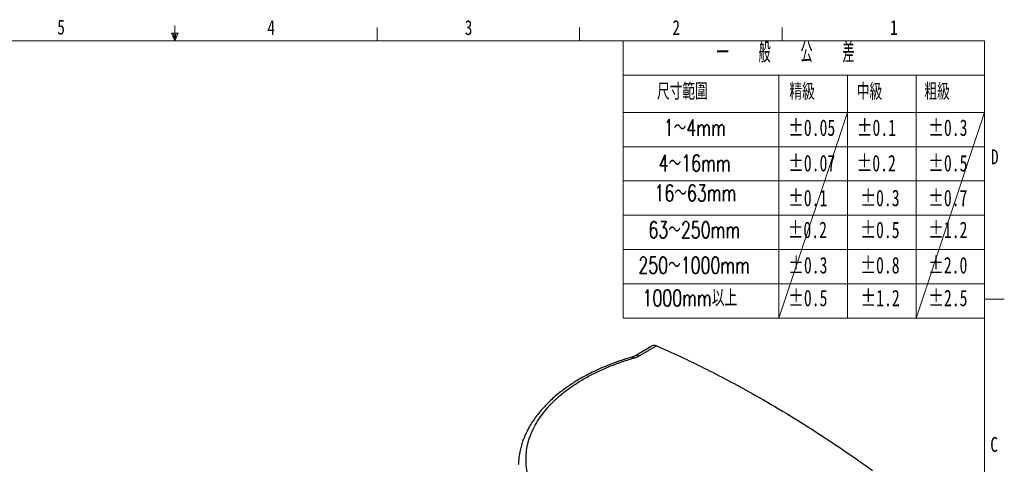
# Model space of a CAD drawing. Header units: millimetres. Extents: x 10 to 278, y 7 to 203.
# Tile 5 of 5: x 120 to 278, y 132 to 203. Entities that reach past the tile are written whole.
import ezdxf

# ---------------------------------------------------------------- set-up
doc = ezdxf.new("R2010")
doc.units = ezdxf.units.MM
doc.styles.add('SLDTEXTSTYLE0', font='TXT', dxfattribs={"width": 0.7, "bigfont": 'bigfont'})
doc.styles.add('SLDTEXTSTYLE1', font='TXT', dxfattribs={"width": 0.7})
doc.styles.add('SLDTEXTSTYLE2', font='TXT', dxfattribs={"width": 0.75})
doc.styles.add('SLDTEXTSTYLE3', font='TXT', dxfattribs={"width": 0.561538, "bigfont": 'bigfont'})

msp = doc.modelspace()

# ---------------------------------------------------------------- linework, layer by layer
at = {"color": 7, "linetype": 'Continuous', "lineweight": 18}
for p, q in [((145, 200), (145, 202.4732)), ((145.5319, 201.2354), (144.4708, 201.2354)), ((145, 200), (144.4708, 201.2354)), ((145, 200), (144.7363, 201.2354)), ((145, 200), (145.2295, 201.2354)), ((145, 200), (145.5319, 201.2354)), ((177.5, 200), (177.5, 202.1539)), ((210, 200), (210, 202.1539)), ((242.5, 200), (242.5, 202.1539)), ((15, 200), (275, 200)), ((217, 200), (217, 155.5)), ((275, 10), (275, 200)), ((217, 194.5), (275, 194.5)), ((242, 194.5), (242, 155.5)), ((253, 194.5), (253, 155.5)), ((264, 194.5), (264, 155.5)), ((217, 188.5), (275, 188.5)), ((253, 188.5), (242, 155.5)), ((264, 155.5), (275, 188.5)), ((217, 183), (275, 183)), ((217, 177.5), (275, 177.5)), ((217, 172), (275, 172)), ((217, 166.5), (275, 166.5)), ((217, 161), (275, 161)), ((275.0001, 158.5487), (278.1751, 158.5487)), ((217, 155.5), (275, 155.5))]:
    msp.add_line(p, q, dxfattribs=at)
at = {"color": 7, "linetype": 'Continuous', "lineweight": 25}
for p, q in [((221.7609, 151.095), (218.9504, 149.4504)), ((219.5704, 149.442), (222.3433, 151.0649)), ((200.1669, 132.0321), (200.1594, 131.9302))]:
    msp.add_line(p, q, dxfattribs=at)
at = {"color": 1, "linetype": 'Continuous', "lineweight": 25, "flags": 128}
msp.add_lwpolyline([(218.388, 149.2201), (218.4108, 149.2282), (218.4846, 149.2191), (218.5692, 149.1632), (218.6618, 149.0621)], dxfattribs=at)
at = {"color": 1, "linetype": 'Continuous', "lineweight": 25}
msp.add_arc((219.2522, 148.8514), 0.6709, 61.682582, 116.520268, dxfattribs=at)
at = {"color": 7, "linetype": 'Continuous', "lineweight": 25}
for points, knots in [([(221.7379, 151.062), (221.7986, 151.0949), (221.9437, 151.1734), (222.1701, 151.135), (222.3152, 151.0763), (222.3433, 151.0649)], [0, 0, 0, 0, 0.3672584, 0.87729221, 1, 1, 1, 1]), ([(222.3433, 151.0649), (223.6173, 150.4968), (226.1654, 149.3605), (230.0071, 147.4947), (233.8606, 145.5116), (238.0414, 143.2274), (242.5437, 140.612), (247.37, 137.6183), (252.199, 134.449), (255.4123, 132.181), (257.019, 131.0471)], [0, 0, 0, 0, 0.11089944, 0.22179889, 0.33302968, 0.44426048, 0.58287091, 0.72148135, 0.86074067, 1, 1, 1, 1]), ([(218.4055, 149.2269), (217.751, 149.0309), (216.5062, 148.6582), (214.8044, 148.0307), (213.3307, 147.4165), (212.0348, 146.8098), (210.9224, 146.2342), (209.997, 145.7108), (209.2804, 145.2757), (208.6994, 144.9027), (208.1868, 144.5574), (207.5966, 144.1404), (206.9103, 143.6244), (206.1108, 142.9729), (205.3023, 142.2502), (204.5111, 141.4673), (203.7728, 140.6529), (203.0915, 139.8082), (202.4829, 138.952), (202.0587, 138.2676), (201.7861, 137.7817), (201.6349, 137.4973), (201.506, 137.2422), (201.3906, 137.0031), (201.2663, 136.7332), (201.0992, 136.3471), (200.8847, 135.7976), (200.6415, 135.0648), (200.4106, 134.167), (200.225, 133.1367), (200.1866, 132.4071), (200.1669, 132.0321)], [0, 0, 0, 0, 0.06370257, 0.12116122, 0.17266271, 0.21834385, 0.26230028, 0.2984534, 0.32695961, 0.34917622, 0.3707337, 0.39229993, 0.42632622, 0.46357557, 0.50568899, 0.54792881, 0.59120758, 0.6344229, 0.67768895, 0.71940568, 0.73458537, 0.74832597, 0.76062171, 0.77146587, 0.78295149, 0.79945215, 0.82596303, 0.85972004, 0.90070405, 0.94895629, 1, 1, 1, 1]), ([(253.6554, 128.8607), (253.3691, 128.4193), (252.7986, 127.5395), (251.7313, 126.2762), (250.5184, 125.0643), (249.1479, 123.9119), (247.6359, 122.8294), (245.9955, 121.827), (244.2373, 120.9092), (242.3657, 120.0793), (240.3973, 119.3456), (238.3508, 118.7145), (236.2393, 118.1888), (234.0679, 117.7702), (231.8559, 117.4631), (229.6241, 117.2699), (227.3878, 117.1908), (225.152, 117.2258), (222.9366, 117.3756), (220.7622, 117.6383), (218.6445, 118.0107), (216.5879, 118.4921), (214.6107, 119.0792), (212.7312, 119.7662), (210.9633, 120.5467), (209.3105, 121.4194), (207.7875, 122.3777), (206.4085, 123.4126), (205.1836, 124.5153), (204.1149, 125.6834), (203.2124, 126.9087), (202.4846, 128.1797), (201.9359, 129.4855), (201.5673, 130.8238), (201.3831, 132.185), (201.3851, 133.5565), (201.5717, 134.9268), (201.942, 136.2932), (202.4948, 137.6461), (203.2253, 138.9731), (204.1256, 140.2629), (205.1927, 141.5129), (206.4211, 142.7145), (207.7997, 143.8565), (209.3147, 144.9293), (210.9618, 145.93), (212.7327, 146.8535), (214.6154, 147.6888), (216.5884, 148.4384), (217.9697, 148.8539), (218.6618, 149.0621)], [0, 0, 0, 0, 0.02089917, 0.04164923, 0.06239226, 0.08327089, 0.10418492, 0.12494074, 0.14567781, 0.16653862, 0.18746868, 0.20823504, 0.22897081, 0.24981787, 0.27076423, 0.29154521, 0.31228383, 0.33312216, 0.35408135, 0.37487785, 0.39562066, 0.41645198, 0.43741942, 0.45822969, 0.47897529, 0.49979855, 0.52076874, 0.54158934, 0.56233481, 0.58314741, 0.60411474, 0.62494236, 0.64568489, 0.66648452, 0.68744417, 0.7082772, 0.72901551, 0.74980112, 0.77075025, 0.79158964, 0.81232479, 0.83309739, 0.854035, 0.87488455, 0.89561989, 0.91638243, 0.93730902, 0.95821815, 0.97906737, 1, 1, 1, 1]), ([(218.9504, 149.4504), (218.8744, 149.4093), (218.72, 149.3257), (218.5115, 149.2602), (218.4055, 149.2269)], [0, 0, 0, 0, 0.49177974, 1, 1, 1, 1]), ([(218.6618, 149.0621), (218.8281, 149.1145), (219.1616, 149.2196), (219.4339, 149.3678), (219.5704, 149.442)], [0, 0, 0, 0, 0.49872052, 1, 1, 1, 1])]:
    msp.add_open_spline(points, degree=3, knots=knots, dxfattribs=at)

# ---------------------------------------------------------------- texts
at = {"color": 7, "linetype": 'Continuous', "lineweight": 0, "attachment_point": 1}
for s, insert, char_height, style in [('5', (126.1516, 203.3862), 2.3813, 'SLDTEXTSTYLE2'), ('4', (159.8716, 203.3075), 2.3813, 'SLDTEXTSTYLE2'), ('3', (191.5667, 203.3075), 2.3813, 'SLDTEXTSTYLE2'), ('2', (224.8964, 203.3075), 2.3813, 'SLDTEXTSTYLE2'), ('1', (259.8477, 203.3075), 2.3813, 'SLDTEXTSTYLE2'), ('一   般   公   差', (231.9867, 199.7143), 3.175, 'SLDTEXTSTYLE3'), ('尺寸範圍', (222.4228, 193.1763), 2.64583, 'SLDTEXTSTYLE0'), ('精級', (243.6887, 193.1763), 2.64583, 'SLDTEXTSTYLE0'), ('中級', (254.4939, 193.1763), 2.64583, 'SLDTEXTSTYLE0'), ('粗級', (265.3541, 193.1763), 2.64583, 'SLDTEXTSTYLE0'), ('1～4mm', (223.5111, 187.3765), 2.64583, 'SLDTEXTSTYLE0'), ('±0.05', (243.4777, 187.3765), 2.64583, 'SLDTEXTSTYLE1'), ('±0.1', (254.4939, 187.3765), 2.64583, 'SLDTEXTSTYLE1'), ('±0.3', (265.9635, 187.3765), 2.64583, 'SLDTEXTSTYLE1'), ('±0.07', (243.4725, 181.6824), 2.64583, 'SLDTEXTSTYLE1'), ('±0.2', (254.4605, 181.6824), 2.64583, 'SLDTEXTSTYLE1'), ('±0.5', (265.9607, 181.6824), 2.64583, 'SLDTEXTSTYLE1'), ('D', (276.0412, 182.5685), 2.3813, 'SLDTEXTSTYLE2'), ('4～16mm', (222.6966, 181.6824), 2.64583, 'SLDTEXTSTYLE0'), ('16～63mm', (222.0281, 176.9016), 2.64583, 'SLDTEXTSTYLE0'), ('±0.1', (243.4725, 176.0932), 2.64583, 'SLDTEXTSTYLE1'), ('±0.3', (255.0641, 176.0932), 2.64583, 'SLDTEXTSTYLE1'), ('±0.7', (265.9555, 176.0932), 2.64583, 'SLDTEXTSTYLE1'), ('63～250mm', (221.0515, 170.9816), 2.64583, 'SLDTEXTSTYLE0'), ('±0.2', (243.4058, 170.9816), 2.64583, 'SLDTEXTSTYLE1'), ('±0.5', (255.0586, 170.9816), 2.64583, 'SLDTEXTSTYLE1'), ('±1.2', (265.9555, 170.9816), 2.64583, 'SLDTEXTSTYLE1'), ('250～1000mm', (219.4334, 165.3042), 2.64583, 'SLDTEXTSTYLE0'), ('±0.3', (243.4866, 165.3042), 2.64583, 'SLDTEXTSTYLE1'), ('±0.8', (255.0644, 165.3042), 2.64583, 'SLDTEXTSTYLE1'), ('±2.0', (265.9454, 165.3042), 2.64583, 'SLDTEXTSTYLE1'), ('1000mm以上', (220.1031, 160.046), 2.64583, 'SLDTEXTSTYLE0'), ('±0.5', (243.4811, 160.046), 2.64583, 'SLDTEXTSTYLE1'), ('±1.2', (255.0877, 160.046), 2.64583, 'SLDTEXTSTYLE1'), ('±2.5', (265.9656, 160.046), 2.64583, 'SLDTEXTSTYLE1'), ('C', (275.9282, 136.4016), 2.3813, 'SLDTEXTSTYLE2')]:
    msp.add_mtext(s, dxfattribs=dict(at, insert=insert, char_height=char_height, style=style))

doc.saveas('drawing.dxf')
